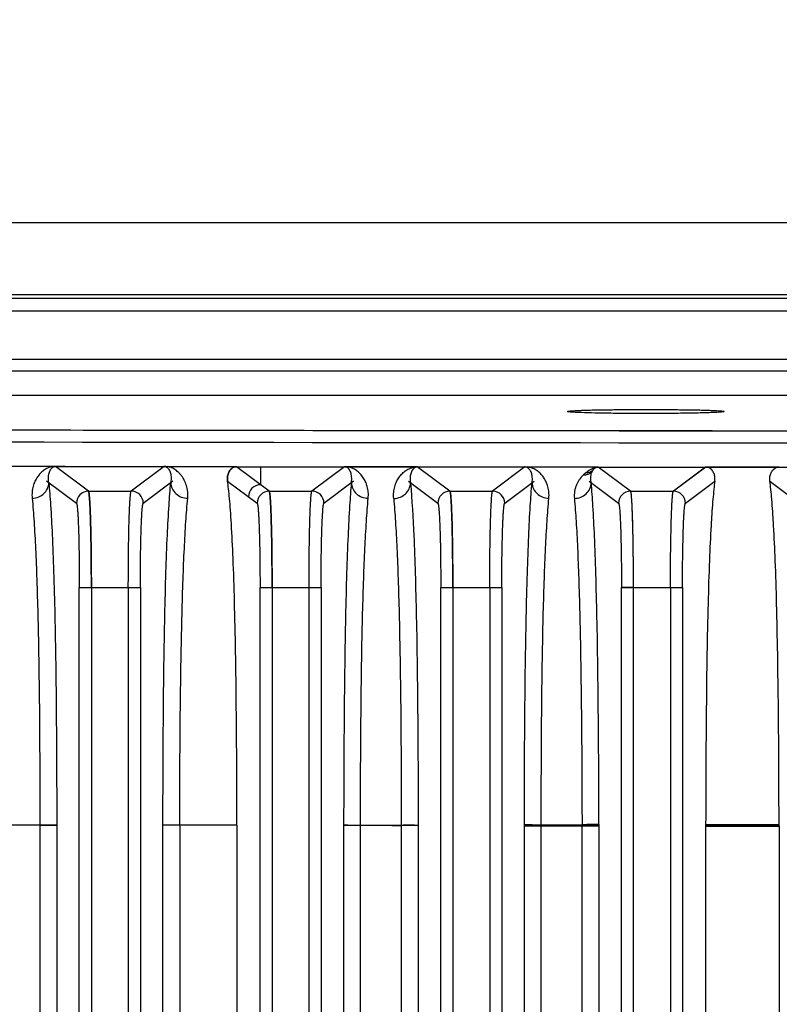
# Model space of a CAD drawing. Header units: inches. Extents: x 0 to 34, y 0 to 22.
# Tile 34 of 108: x 6.8 to 8, y 18 to 19.6. Entities that reach past the tile are written whole.
import ezdxf

# ---------------------------------------------------------------- set-up
doc = ezdxf.new("R2010")
doc.units = ezdxf.units.IN
doc.header["$LTSCALE"] = 1.87
doc.header["$MEASUREMENT"] = 0
doc.layers.get('0').update_dxf_attribs({"linetype": 'CONTINUOUS'})
doc.layers.add('DIMENSIONS', color=7, linetype='CONTINUOUS')
doc.styles.get("Standard").update_dxf_attribs({"font": 'txt', "width": 0.8})
doc.dimstyles.new('DIMSTYLE_1', dxfattribs={"dimtxt": 0.125, "dimasz": 0.18, "dimexe": 0.18, "dimexo": 0.0625, "dimgap": 0.09, "dimtad": 0, "dimtih": 1, "dimtoh": 1, "dimdec": 3, "dimzin": 4, "dimdsep": 46, "dimtxsty": 'STANDARD', "dimblk": '_FILLED', "dimblk1": '_FILLED', "dimblk2": '_FILLED', "dimcen": 0.09, "dimadec": 0, "dimazin": 0, "dimtp": 0.01, "dimtm": 0.01, "dimtfac": 1, "dimtdec": 3, "dimtofl": 0, "dimtmove": 0, "dimatfit": 3, "dimldrblk": '_FILLED', "dimfxl": 1, "dimtolj": 1, "dimtzin": 4, "dimarcsym": 0})

# ---------------------------------------------------------------- blocks, each defined once
blk = doc.blocks.new('_FILLED')
at = {"color": 0, "linetype": 'BYBLOCK'}
blk.add_solid([(0, 0), (-1, 0.1736), (-1, -0.1736)], dxfattribs=at)
blk = doc.blocks.new('*D2')
at = {"layer": 'DIMENSIONS', "color": 2, "linetype": 'CONTINUOUS'}
for p, q in [((4.4641, 19.3916), (4.4641, 20.4206)), ((11.905, 19.3916), (11.905, 20.4206)), ((4.4641, 20.2956), (7.5596, 20.2956)), ((11.905, 20.2956), (8.8096, 20.2956))]:
    blk.add_line(p, q, dxfattribs=at)
at = {"layer": 'DIMENSIONS', "color": 2, "linetype": 'CONTINUOUS', "xscale": 0.18, "yscale": 0.18, "zscale": 0.18, "rotation": 180}
blk.add_blockref('_FILLED', (4.4641, 20.2956), dxfattribs=at)
at = {"layer": 'DIMENSIONS', "color": 2, "linetype": 'CONTINUOUS', "xscale": 0.18, "yscale": 0.18, "zscale": 0.18}
blk.add_blockref('_FILLED', (11.905, 20.2956), dxfattribs=at)
at = {"layer": 'DIMENSIONS', "color": 2, "linetype": 'CONTINUOUS', "insert": (8.1846, 20.3581), "char_height": 0.125, "width": 1.125, "attachment_point": 2, "line_spacing_factor": 0.9}
blk.add_mtext('7.441{\\Ftxt.shx;\\W1.000000;\\H0.125000; }[189]', dxfattribs=at)

msp = doc.modelspace()

# ---------------------------------------------------------------- linework, layer by layer
at = {"color": 6, "linetype": 'CONTINUOUS'}
for p, q in [((11.057, 19.27), (5.3121, 19.27)), ((10.532, 19.1519), (4.1294, 19.1519)), ((10.513, 19.146), (5.8562, 19.146)), ((5.9072, 19.126), (10.4619, 19.126)), ((5.9699, 19.0468), (10.3992, 19.0468)), ((5.9741, 19.0276), (10.3951, 19.0276)), ((10.3915, 18.9878), (5.9776, 18.9878)), ((6.842, 18.8717), (6.7123, 18.8719)), ((6.7127, 18.8719), (6.842, 18.8717)), ((6.7128, 18.8719), (6.826, 18.8717)), ((6.88, 18.8312), (6.8259, 18.8716)), ((6.8259, 18.8716), (6.842, 18.8716)), ((6.88, 18.8312), (6.8259, 18.8716)), ((6.826, 18.8716), (6.841, 18.8716)), ((6.88, 18.8312), (6.826, 18.8716)), ((6.841, 18.8716), (6.8921, 18.8716)), ((6.842, 18.8717), (6.8658, 18.8716)), ((6.842, 18.8716), (6.8658, 18.8716)), ((6.8658, 18.8716), (7.0034, 18.8716)), ((6.8658, 18.8716), (7.0034, 18.8716)), ((6.8921, 18.8716), (7.0039, 18.8716)), ((7.0034, 18.8716), (6.9497, 18.8313)), ((7.0039, 18.8716), (6.9497, 18.8313)), ((7.0039, 18.8716), (7.0088, 18.8713)), ((7.1219, 18.8712), (7.0065, 18.8714)), ((7.0068, 18.8714), (7.1218, 18.8712)), ((7.0088, 18.8714), (7.1218, 18.8712)), ((7.1218, 18.8711), (7.1611, 18.8712)), ((7.1218, 18.8711), (7.1611, 18.8712)), ((7.1218, 18.8711), (7.1611, 18.8712)), ((7.1752, 18.8311), (7.1218, 18.8711)), ((7.1611, 18.8712), (7.1611, 18.8417)), ((7.1611, 18.8711), (7.2981, 18.8712)), ((7.1611, 18.8711), (7.2985, 18.8712)), ((7.1611, 18.8711), (7.2981, 18.8712)), ((7.2981, 18.8712), (7.245, 18.8312)), ((7.2985, 18.8711), (7.3032, 18.8709)), ((7.4173, 18.8708), (7.3009, 18.8709)), ((7.3015, 18.871), (7.4174, 18.8708)), ((7.3032, 18.8709), (7.4168, 18.8708)), ((7.4705, 18.8311), (7.4168, 18.8708)), ((7.4168, 18.8708), (7.5933, 18.8708)), ((7.4705, 18.8311), (7.4173, 18.8708)), ((7.4173, 18.8708), (7.593, 18.8708)), ((7.4174, 18.8708), (7.593, 18.8708)), ((7.593, 18.8708), (7.5403, 18.8312)), ((7.5953, 18.8706), (7.593, 18.8708)), ((7.5933, 18.8708), (7.5976, 18.8706)), ((7.5958, 18.8706), (7.5933, 18.8708)), ((7.7129, 18.8705), (7.5953, 18.8706)), ((7.5958, 18.8707), (7.7036, 18.8706)), ((7.7027, 18.8627), (7.7036, 18.8646)), ((7.7036, 18.8706), (7.71, 18.8706)), ((7.7085, 18.8699), (7.7097, 18.8701)), ((7.7097, 18.8701), (7.7109, 18.8704)), ((7.713, 18.8705), (7.7099, 18.8701)), ((7.71, 18.8706), (7.713, 18.8706)), ((7.71, 18.8701), (7.7105, 18.8703)), ((7.7105, 18.8703), (7.7118, 18.8705)), ((7.7105, 18.8703), (7.711, 18.8704)), ((7.7109, 18.8704), (7.7134, 18.8705)), ((7.7118, 18.8705), (7.7125, 18.8705)), ((7.7124, 18.8705), (7.7129, 18.8705)), ((7.7125, 18.8705), (7.7129, 18.8705)), ((7.7129, 18.8706), (7.8881, 18.8705)), ((7.7658, 18.8311), (7.7129, 18.8705)), ((7.7129, 18.8705), (7.888, 18.8705)), ((7.713, 18.8705), (7.8887, 18.8705)), ((7.888, 18.8705), (7.8356, 18.8312)), ((7.8887, 18.8705), (7.8356, 18.8312)), ((7.8889, 18.8705), (8.0087, 18.8704)), ((8.0087, 18.8704), (7.8897, 18.8705)), ((7.89, 18.8705), (8.0087, 18.8704)), ((8.0087, 18.8704), (8.1835, 18.8704)), ((8.0087, 18.8704), (8.1835, 18.8704)), ((6.8116, 18.8479), (6.8603, 18.8115)), ((6.9694, 18.8116), (7.018, 18.8481)), ((7.1072, 18.8477), (7.1556, 18.8115)), ((7.2647, 18.8116), (7.313, 18.8478)), ((7.4027, 18.8476), (7.4509, 18.8115)), ((7.56, 18.8115), (7.6081, 18.8477)), ((7.698, 18.8475), (7.7462, 18.8115)), ((7.8553, 18.8115), (7.9034, 18.8476)), ((7.9933, 18.8475), (8.0414, 18.8115)), ((6.88, 18.8312), (6.9497, 18.8313)), ((7.1752, 18.8311), (7.245, 18.8312)), ((7.4705, 18.8311), (7.5403, 18.8312)), ((7.7658, 18.8311), (7.8356, 18.8312)), ((7.4752, 18.6935), (7.4752, 12.5434)), ((7.7705, 12.5435), (7.7705, 18.6926)), ((6.865, 12.5434), (6.865, 18.6738)), ((6.865, 18.6737), (6.9648, 18.6738)), ((6.865, 18.6737), (6.8847, 18.6737)), ((6.8847, 18.6738), (6.8847, 12.5434)), ((6.9451, 18.6738), (6.9648, 18.6739)), ((6.9451, 18.6738), (6.9451, 12.5433)), ((6.9648, 18.6738), (6.9648, 12.5433)), ((7.1603, 12.5434), (7.1603, 18.6738)), ((7.1603, 18.6737), (7.26, 18.6738)), ((7.1603, 18.6737), (7.18, 18.6737)), ((7.18, 18.6781), (7.18, 12.5435)), ((7.2404, 12.5434), (7.2404, 18.6738)), ((7.2404, 18.6738), (7.26, 18.6738)), ((7.26, 18.6738), (7.26, 12.5434)), ((7.4556, 12.5435), (7.4556, 18.6737)), ((7.4556, 18.6737), (7.5553, 18.6738)), ((7.4556, 18.6737), (7.4752, 18.6737)), ((7.5356, 18.6738), (7.5356, 12.5434)), ((7.5356, 18.6738), (7.5553, 18.6738)), ((7.5553, 18.6738), (7.5553, 12.5434)), ((7.7508, 12.5435), (7.7508, 18.6737)), ((7.7508, 18.6737), (7.8506, 18.6737)), ((7.7705, 18.6737), (7.7508, 18.6737)), ((7.8309, 18.6737), (7.8506, 18.6738)), ((7.8309, 18.6737), (7.8309, 12.5434)), ((7.8506, 18.6737), (7.8506, 12.5434)), ((6.8272, 18.2851), (6.7073, 18.2851)), ((6.8006, 18.2851), (6.8281, 18.2853)), ((6.8006, 18.2851), (6.8006, 12.9322)), ((6.8281, 18.2853), (6.8281, 12.9319)), ((7.0017, 12.9319), (7.0017, 18.2853)), ((7.0292, 18.2851), (7.0017, 18.2853)), ((7.1225, 18.2851), (7.0026, 18.2851)), ((7.0292, 18.2851), (7.0292, 12.9321)), ((7.1225, 18.2851), (7.1225, 12.9321)), ((7.2969, 18.2852), (7.2969, 12.9326)), ((7.3757, 18.2848), (7.2979, 18.2849)), ((7.3757, 18.2848), (7.2979, 18.2848)), ((7.3245, 12.9321), (7.3245, 18.2848)), ((7.3911, 18.2851), (7.3911, 12.9318)), ((7.4187, 18.2856), (7.4187, 12.9311)), ((7.5922, 18.2847), (7.5922, 18.2861)), ((7.5922, 12.9325), (7.5922, 18.2847)), ((7.5931, 18.286), (7.713, 18.286)), ((7.713, 18.2843), (7.5931, 18.2843)), ((7.6198, 12.9321), (7.6198, 18.286)), ((7.6198, 18.286), (7.6864, 18.2851)), ((7.6864, 12.9321), (7.6864, 18.2851)), ((7.7139, 18.2842), (7.6864, 18.2842)), ((7.7139, 18.2862), (7.7139, 18.2847)), ((7.7139, 18.2847), (7.7139, 12.9325)), ((7.8884, 18.2865), (8.0083, 18.2865)), ((7.8884, 18.2864), (7.8884, 18.2839)), ((7.8884, 18.2864), (7.8884, 18.2839)), ((7.8884, 18.2839), (7.8884, 12.9333)), ((8.0083, 18.2838), (7.8884, 18.2839)), ((7.8884, 18.2838), (8.0083, 18.2838)), ((8.0083, 18.2837), (8.0083, 18.2866)), ((8.0083, 18.2837), (8.0083, 18.2866)), ((8.0083, 18.2838), (8.0083, 12.9335))]:
    msp.add_line(p, q, dxfattribs=at)
for centre, radius, start, end in [((8.1846, 722.7896), 703.8597, 269.6742191, 270.325781), ((8.1846, 726.3077), 707.3777, 269.7531502, 270.2468506), ((8.1846, 724.3401), 705.4298, 269.6746011, 270.3253989), ((8.1846, 724.2569), 705.3466, 269.6745627, 270.3254373), ((8.1846, 724.0787), 705.1684, 269.6744801, 270.3255193), ((6.8271, 22.1564), 3.2848, 269.9793, 270.2607), ((7.0034, 18.852), 0.0197, 80.9067, 89.9946), ((7.2981, 18.8515), 0.0197, 82.0894, 89.9973), ((7.7152, 18.8585), 0.0132, 149.6186, 152.3384), ((7.7139, 18.8481), 0.0225, 93.9451, 95.5425), ((7.8881, 18.8509), 0.0197, 85.1552, 90.0011), ((7.7287, 18.8173), 0.0571, 130.0963, 135.4609), ((6.88, 18.8115), 0.0197, 90.1728, 179.9485), ((6.9498, 18.8116), 0.0197, 0.0477, 90.0286), ((7.1611, 18.822), 0.0197, 90.1473, 179.9482), ((7.1753, 18.8115), 0.0197, 90.1473, 179.9481), ((7.245, 18.8116), 0.0197, 0.0512, 90.0077), ((7.4706, 18.8115), 0.0197, 90.1251, 179.9483), ((7.5403, 18.8115), 0.0197, 0.0481, 89.981), ((7.7658, 18.8114), 0.0197, 90.1769, 179.9489), ((7.8356, 18.8115), 0.0197, 0.0481, 89.9594), ((7.6718, 52.5716), 34.2874, 269.8685, 270.0688), ((7.9671, 52.4269), 34.1431, 269.86795, 270.06909)]:
    msp.add_arc(centre, radius, start, end, dxfattribs=at)
msp.add_ellipse((7.7909, 18.9614), major_axis=(0.128, 0), ratio=0.026186, dxfattribs=at)
for points, knots in [([(7.6629, 18.9614), (7.6629, 18.9615), (7.6632, 18.9616), (7.6636, 18.9617), (7.6644, 18.9619), (7.6655, 18.962), (7.6669, 18.9622), (7.6685, 18.9624), (7.6705, 18.9625), (7.6737, 18.9627), (7.6784, 18.963), (7.6848, 18.9633), (7.6923, 18.9635), (7.7007, 18.9638), (7.7099, 18.964), (7.72, 18.9642), (7.7307, 18.9643), (7.7461, 18.9645), (7.7662, 18.9647), (7.7909, 18.9648), (7.8155, 18.9647), (7.8356, 18.9645), (7.851, 18.9643), (7.8617, 18.9642), (7.8718, 18.964), (7.8811, 18.9638), (7.8895, 18.9635), (7.8969, 18.9633), (7.9034, 18.963), (7.908, 18.9627), (7.9112, 18.9625), (7.9132, 18.9624), (7.9149, 18.9622), (7.9163, 18.962), (7.9173, 18.9619), (7.9181, 18.9617), (7.9186, 18.9616), (7.9188, 18.9615), (7.9188, 18.9614)], [0, 0, 0, 0, 0.000879, 0.002794, 0.005859, 0.010088, 0.015482, 0.022036, 0.029743, 0.038585, 0.059567, 0.084769, 0.113971, 0.14689, 0.183195, 0.222552, 0.264589, 0.308886, 0.402562, 0.499984, 0.597406, 0.691082, 0.735383, 0.777422, 0.816782, 0.853092, 0.886016, 0.915221, 0.940427, 0.961412, 0.970254, 0.977962, 0.984517, 0.989911, 0.994141, 0.997206, 0.999121, 1, 1, 1, 1]), ([(7.6692, 18.9603), (7.6683, 18.9604), (7.6667, 18.9606), (7.6649, 18.9608), (7.6639, 18.961), (7.6634, 18.9611), (7.6631, 18.9612), (7.6629, 18.9613), (7.6629, 18.9614)], [0, 0, 0, 0, 0.426946, 0.734978, 0.844242, 0.923802, 0.97438, 1, 1, 1, 1]), ([(7.8944, 18.9594), (7.8863, 18.9591), (7.8682, 18.9587), (7.827, 18.9581), (7.7827, 18.9579), (7.7387, 18.9583), (7.7099, 18.9587), (7.6894, 18.9593), (7.6765, 18.9599), (7.6714, 18.9602), (7.6692, 18.9603)], [0, 0, 0, 0, 0.107827, 0.242067, 0.548279, 0.697257, 0.828406, 0.9319, 0.970749, 1, 1, 1, 1]), ([(7.9188, 18.9614), (7.9188, 18.9613), (7.9187, 18.9612), (7.9184, 18.9611), (7.9179, 18.961), (7.9168, 18.9608), (7.915, 18.9606), (7.9123, 18.9603), (7.9089, 18.9601), (7.9047, 18.9598), (7.8998, 18.9596), (7.8963, 18.9595), (7.8944, 18.9594)], [0, 0, 0, 0, 0.006682, 0.019855, 0.040571, 0.069019, 0.149214, 0.260368, 0.402072, 0.573338, 0.773029, 1, 1, 1, 1]), ([(6.826, 18.8717), (6.8248, 18.8717), (6.823, 18.8716), (6.8201, 18.8712), (6.817, 18.8704), (6.8122, 18.8686), (6.8076, 18.8659), (6.8038, 18.8627), (6.8012, 18.8602), (6.7987, 18.8574), (6.7956, 18.8533), (6.793, 18.8486), (6.7909, 18.8435), (6.7895, 18.8393), (6.7885, 18.8348), (6.7878, 18.83), (6.7876, 18.8248), (6.7878, 18.8212), (6.7879, 18.8194)], [0, 0, 0, 0, 0.046911, 0.076727, 0.119064, 0.182579, 0.287901, 0.338141, 0.388461, 0.439676, 0.492197, 0.602045, 0.660361, 0.721285, 0.785226, 0.852635, 0.923985, 1, 1, 1, 1]), ([(6.8152, 18.8452), (6.8148, 18.8469), (6.8144, 18.8501), (6.8145, 18.8546), (6.8151, 18.8586), (6.816, 18.8621), (6.8173, 18.8651), (6.8187, 18.8673), (6.8199, 18.8689), (6.8211, 18.8699), (6.8223, 18.8708), (6.8235, 18.8712), (6.8246, 18.8715), (6.8254, 18.8716), (6.826, 18.8716)], [0, 0, 0, 0, 0.161635, 0.302996, 0.428533, 0.54124, 0.643443, 0.738342, 0.784672, 0.832409, 0.886866, 0.923535, 0.951231, 1, 1, 1, 1]), ([(7.0039, 18.8716), (7.0043, 18.8716), (7.0049, 18.8716), (7.0057, 18.8714), (7.0062, 18.8713), (7.0065, 18.8711), (7.0069, 18.871), (7.0075, 18.8707), (7.008, 18.8703), (7.0088, 18.8697), (7.0097, 18.8688), (7.0109, 18.8673), (7.0123, 18.8651), (7.0135, 18.8621), (7.0145, 18.8586), (7.0151, 18.8547), (7.0151, 18.8502), (7.0147, 18.847), (7.0144, 18.8454)], [0, 0, 0, 0, 0.036609, 0.062451, 0.075591, 0.082582, 0.099444, 0.114663, 0.141659, 0.166229, 0.213123, 0.259274, 0.354212, 0.45671, 0.569706, 0.695665, 0.837604, 1, 1, 1, 1]), ([(7.0421, 18.8196), (7.0427, 18.8257), (7.042, 18.8353), (7.0379, 18.8468), (7.034, 18.8538), (7.0301, 18.8588), (7.0268, 18.8622), (7.0239, 18.8646), (7.0198, 18.8675), (7.0149, 18.87), (7.0105, 18.8711), (7.0088, 18.8714)], [0, 0, 0, 0, 0.273612, 0.421095, 0.54256, 0.630972, 0.699757, 0.754681, 0.799812, 0.923594, 1, 1, 1, 1]), ([(7.1072, 18.8477), (7.1068, 18.8503), (7.1068, 18.8542), (7.1079, 18.859), (7.1091, 18.8621), (7.1107, 18.8649), (7.1128, 18.8675), (7.1151, 18.8693), (7.1182, 18.8708), (7.1204, 18.8711), (7.1218, 18.8711)], [0, 0, 0, 0, 0.254863, 0.367707, 0.473689, 0.575542, 0.677196, 0.788642, 0.859907, 1, 1, 1, 1]), ([(7.1218, 18.8711), (7.1209, 18.8711), (7.1194, 18.871), (7.1173, 18.8704), (7.1151, 18.8693), (7.1128, 18.8675), (7.1107, 18.8649), (7.1091, 18.8621), (7.1079, 18.859), (7.1068, 18.8542), (7.1068, 18.8503), (7.1072, 18.8477)], [0, 0, 0, 0, 0.091013, 0.140683, 0.211851, 0.323247, 0.424864, 0.52668, 0.632688, 0.745429, 1, 1, 1, 1]), ([(7.3095, 18.8452), (7.3098, 18.8468), (7.3102, 18.8499), (7.3101, 18.8543), (7.3095, 18.8582), (7.3086, 18.8616), (7.3073, 18.8646), (7.306, 18.8668), (7.3047, 18.8683), (7.3037, 18.8692), (7.3029, 18.8698), (7.3022, 18.8702), (7.3016, 18.8705), (7.301, 18.8708), (7.3, 18.871), (7.2991, 18.8711), (7.2985, 18.8711)], [0, 0, 0, 0, 0.15781, 0.296436, 0.420221, 0.531911, 0.634042, 0.729671, 0.776894, 0.825677, 0.851727, 0.879942, 0.896987, 0.914343, 0.942782, 1, 1, 1, 1]), ([(7.3371, 18.8195), (7.3373, 18.8229), (7.3375, 18.8293), (7.3358, 18.8384), (7.333, 18.8464), (7.3292, 18.8532), (7.3246, 18.8591), (7.3202, 18.8632), (7.3162, 18.8661), (7.3128, 18.868), (7.3095, 18.8694), (7.3062, 18.8704), (7.3042, 18.8708), (7.3031, 18.871)], [0, 0, 0, 0, 0.150539, 0.285487, 0.408701, 0.523126, 0.631514, 0.737286, 0.791187, 0.847847, 0.911483, 0.949632, 1, 1, 1, 1]), ([(7.3787, 18.8193), (7.3784, 18.8227), (7.3784, 18.8291), (7.3798, 18.8369), (7.3816, 18.8425), (7.3832, 18.8463), (7.3849, 18.8498), (7.3876, 18.8542), (7.3907, 18.8581), (7.3942, 18.8615), (7.3971, 18.8639), (7.4003, 18.8661), (7.404, 18.8681), (7.4079, 18.8695), (7.4108, 18.8702), (7.4126, 18.8705), (7.4138, 18.8706), (7.4152, 18.8708), (7.4162, 18.8708), (7.4168, 18.8708)], [0, 0, 0, 0, 0.142108, 0.269796, 0.329492, 0.386825, 0.442305, 0.49614, 0.599987, 0.651185, 0.702746, 0.755913, 0.81312, 0.881041, 0.926212, 0.940351, 0.95747, 0.976053, 1, 1, 1, 1]), ([(7.4168, 18.8707), (7.4168, 18.8707), (7.4168, 18.8707), (7.4169, 18.8707), (7.4167, 18.8707), (7.4166, 18.8707), (7.4163, 18.8707), (7.4161, 18.8706), (7.4157, 18.8706), (7.4153, 18.8705), (7.4149, 18.8703), (7.4143, 18.8702), (7.4138, 18.8699), (7.4134, 18.8697), (7.4128, 18.8694), (7.4122, 18.869), (7.4116, 18.8684), (7.4109, 18.8677), (7.41, 18.8668), (7.4092, 18.8655), (7.4081, 18.8637), (7.407, 18.8612), (7.4061, 18.8578), (7.4055, 18.854), (7.4054, 18.8496), (7.4058, 18.8466), (7.4061, 18.845)], [0, 0, 0, 0, 0.000532, 0.001398, 0.003787, 0.010073, 0.017212, 0.024408, 0.035884, 0.049903, 0.063458, 0.085104, 0.103466, 0.119924, 0.135138, 0.163151, 0.189278, 0.214404, 0.263373, 0.312083, 0.361674, 0.465614, 0.578522, 0.70321, 0.842305, 1, 1, 1, 1]), ([(7.6047, 18.8451), (7.605, 18.8467), (7.6054, 18.8497), (7.6053, 18.854), (7.6047, 18.8579), (7.6038, 18.8612), (7.6025, 18.8642), (7.6011, 18.8664), (7.5997, 18.8679), (7.5985, 18.8691), (7.5965, 18.8703), (7.5946, 18.8708), (7.5933, 18.8708)], [0, 0, 0, 0, 0.154153, 0.290365, 0.412557, 0.523576, 0.625827, 0.722696, 0.77111, 0.82154, 0.880543, 1, 1, 1, 1]), ([(7.6323, 18.8194), (7.6324, 18.8212), (7.6325, 18.8245), (7.6323, 18.8308), (7.631, 18.838), (7.6282, 18.8459), (7.6245, 18.8527), (7.6199, 18.8586), (7.6145, 18.8637), (7.609, 18.8672), (7.6033, 18.8695), (7.5997, 18.8704), (7.5976, 18.8707)], [0, 0, 0, 0, 0.075304, 0.146416, 0.278268, 0.399267, 0.512282, 0.620061, 0.726302, 0.838894, 0.905288, 1, 1, 1, 1]), ([(7.692, 18.8609), (7.6931, 18.8618), (7.6948, 18.8631), (7.6972, 18.8648), (7.6991, 18.8659), (7.7011, 18.867), (7.7033, 18.8681), (7.7053, 18.8689), (7.7071, 18.8695), (7.708, 18.8698), (7.7085, 18.8699)], [0, 0, 0, 0, 0.226946, 0.340432, 0.45572, 0.576344, 0.704344, 0.8413, 0.916656, 1, 1, 1, 1]), ([(7.7036, 18.8646), (7.7019, 18.8634), (7.6982, 18.8615), (7.6941, 18.8609), (7.692, 18.8609)], [0, 0, 0, 0, 0.498062, 1, 1, 1, 1]), ([(7.7027, 18.8627), (7.7014, 18.8615), (7.6985, 18.8595), (7.6952, 18.8582), (7.6934, 18.8578)], [0, 0, 0, 0, 0.494516, 1, 1, 1, 1]), ([(7.7014, 18.845), (7.7011, 18.8468), (7.7007, 18.8502), (7.7008, 18.855), (7.7015, 18.8591), (7.7022, 18.8616), (7.7027, 18.8627)], [0, 0, 0, 0, 0.307533, 0.564183, 0.790903, 1, 1, 1, 1]), ([(7.7099, 18.8701), (7.7099, 18.8701), (7.71, 18.8701), (7.71, 18.8701), (7.71, 18.8701), (7.71, 18.8701), (7.71, 18.8701), (7.7099, 18.8701), (7.7098, 18.8701), (7.7097, 18.87), (7.7094, 18.8699), (7.7091, 18.8698), (7.7088, 18.8697), (7.7084, 18.8695), (7.708, 18.8693), (7.7076, 18.8691), (7.7071, 18.8687), (7.7066, 18.8683), (7.706, 18.8678), (7.7053, 18.8672), (7.7046, 18.8663), (7.7041, 18.8656), (7.7039, 18.8652)], [0, 0, 0, 0, 0.010263, 0.016369, 0.017478, 0.01901, 0.022503, 0.028017, 0.043148, 0.060218, 0.088397, 0.13734, 0.185111, 0.22849, 0.268439, 0.343363, 0.411904, 0.47623, 0.594783, 0.704137, 0.807229, 1, 1, 1, 1]), ([(7.9034, 18.8476), (7.9037, 18.8501), (7.9037, 18.8548), (7.9021, 18.8604), (7.8999, 18.8642), (7.8978, 18.8667), (7.8954, 18.8686), (7.8923, 18.8701), (7.8901, 18.8705), (7.8887, 18.8705)], [0, 0, 0, 0, 0.244348, 0.459504, 0.562431, 0.667281, 0.784761, 0.860073, 1, 1, 1, 1]), ([(7.9933, 18.8475), (7.993, 18.85), (7.993, 18.8537), (7.994, 18.8582), (7.9952, 18.8613), (7.9968, 18.8641), (7.999, 18.8667), (8.0015, 18.8686), (8.0048, 18.8701), (8.0072, 18.8704), (8.0087, 18.8704)], [0, 0, 0, 0, 0.238244, 0.346138, 0.449364, 0.550626, 0.654445, 0.772362, 0.850057, 1, 1, 1, 1]), ([(6.7879, 18.8194), (6.7916, 18.8195), (6.7987, 18.821), (6.8074, 18.8267), (6.8135, 18.835), (6.8151, 18.8418), (6.8152, 18.8453)], [0, 0, 0, 0, 0.268063, 0.510303, 0.747059, 1, 1, 1, 1]), ([(6.8152, 18.8452), (6.8163, 18.833), (6.8185, 18.8047), (6.821, 18.7563), (6.8233, 18.6963), (6.8251, 18.6259), (6.8265, 18.5471), (6.8274, 18.4625), (6.828, 18.3746), (6.8281, 18.3152), (6.8281, 18.2853)], [0, 0, 0, 0, 0.065713, 0.152032, 0.259693, 0.386867, 0.529278, 0.681797, 0.839786, 1, 1, 1, 1]), ([(7.0017, 18.2853), (7.0017, 18.3444), (7.002, 18.4319), (7.0032, 18.546), (7.0046, 18.6248), (7.0064, 18.6954), (7.0086, 18.7556), (7.0112, 18.8044), (7.0133, 18.833), (7.0144, 18.8454)], [0, 0, 0, 0, 0.316484, 0.468464, 0.610797, 0.738262, 0.846635, 0.933486, 1, 1, 1, 1]), ([(7.0144, 18.8454), (7.0144, 18.842), (7.016, 18.8352), (7.0223, 18.8266), (7.0314, 18.821), (7.0386, 18.8196), (7.0421, 18.8196)], [0, 0, 0, 0, 0.241966, 0.489317, 0.742901, 1, 1, 1, 1]), ([(7.1225, 18.2851), (7.1224, 18.3492), (7.1221, 18.4436), (7.1205, 18.5656), (7.1188, 18.6471), (7.1166, 18.7169), (7.1143, 18.7666), (7.1121, 18.7991), (7.1106, 18.8181), (7.109, 18.834), (7.1078, 18.8435), (7.1072, 18.8477)], [0, 0, 0, 0, 0.341522, 0.503053, 0.650103, 0.775602, 0.875212, 0.915183, 0.948998, 0.977107, 1, 1, 1, 1]), ([(7.3095, 18.8452), (7.3084, 18.8327), (7.3063, 18.8038), (7.3038, 18.7546), (7.3016, 18.6941), (7.2998, 18.6234), (7.2985, 18.5448), (7.2976, 18.4608), (7.2971, 18.3737), (7.2969, 18.3148), (7.2969, 18.2852)], [0, 0, 0, 0, 0.067138, 0.155003, 0.263896, 0.391569, 0.533594, 0.684996, 0.84146, 1, 1, 1, 1]), ([(7.3095, 18.8452), (7.3096, 18.8419), (7.3111, 18.835), (7.3173, 18.8265), (7.3265, 18.8209), (7.3336, 18.8195), (7.3371, 18.8195)], [0, 0, 0, 0, 0.241688, 0.48892, 0.742613, 1, 1, 1, 1]), ([(7.3787, 18.8193), (7.3824, 18.8193), (7.3895, 18.8208), (7.3983, 18.8264), (7.4045, 18.8347), (7.4061, 18.8415), (7.4061, 18.845)], [0, 0, 0, 0, 0.268697, 0.511165, 0.747685, 1, 1, 1, 1]), ([(7.5922, 18.2861), (7.5922, 18.3156), (7.5924, 18.3741), (7.5929, 18.4607), (7.5938, 18.5443), (7.5951, 18.6227), (7.5969, 18.6933), (7.5991, 18.754), (7.6015, 18.8034), (7.6036, 18.8325), (7.6047, 18.8451)], [0, 0, 0, 0, 0.157948, 0.313846, 0.464744, 0.606558, 0.734327, 0.843704, 0.932116, 1, 1, 1, 1]), ([(7.6047, 18.8451), (7.6048, 18.8416), (7.6064, 18.8348), (7.6126, 18.8266), (7.6214, 18.8209), (7.6286, 18.8195), (7.6323, 18.8194)], [0, 0, 0, 0, 0.252131, 0.488576, 0.731109, 1, 1, 1, 1]), ([(7.6881, 18.8573), (7.6858, 18.8551), (7.6828, 18.8513), (7.6794, 18.8458), (7.6772, 18.8413), (7.6754, 18.8364), (7.6738, 18.8291), (7.6736, 18.8232), (7.6739, 18.8193)], [0, 0, 0, 0, 0.226675, 0.343367, 0.463588, 0.587968, 0.717691, 1, 1, 1, 1]), ([(7.6934, 18.8578), (7.693, 18.8577), (7.6912, 18.8574), (7.6894, 18.8572), (7.6881, 18.8573)], [0, 0, 0, 0, 0.252435, 1, 1, 1, 1]), ([(7.9034, 18.8476), (7.9028, 18.8432), (7.9016, 18.8333), (7.9001, 18.8168), (7.8986, 18.7971), (7.8965, 18.7639), (7.8942, 18.7136), (7.8921, 18.6436), (7.8904, 18.5627), (7.8889, 18.4424), (7.8885, 18.3494), (7.8884, 18.2864)], [0, 0, 0, 0, 0.023979, 0.053265, 0.088307, 0.129488, 0.231056, 0.357254, 0.503467, 0.663056, 1, 1, 1, 1]), ([(8.0083, 18.2866), (8.0082, 18.3495), (8.0078, 18.4423), (8.0062, 18.5624), (8.0046, 18.6431), (8.0025, 18.7131), (8.0002, 18.7635), (7.9981, 18.7968), (7.9966, 18.8166), (7.9951, 18.8331), (7.9939, 18.8431), (7.9933, 18.8475)], [0, 0, 0, 0, 0.336458, 0.495761, 0.641802, 0.768036, 0.869845, 0.91119, 0.946405, 0.975862, 1, 1, 1, 1]), ([(6.88, 18.8312), (6.8801, 18.8311), (6.8803, 18.8307), (6.8805, 18.8299), (6.8807, 18.8288), (6.8809, 18.8273), (6.8811, 18.8255), (6.8814, 18.8224), (6.8818, 18.8176), (6.8822, 18.8108), (6.8826, 18.8028), (6.883, 18.7936), (6.8833, 18.7833), (6.8836, 18.7719), (6.884, 18.7551), (6.8843, 18.7323), (6.8846, 18.7036), (6.8847, 18.6838), (6.8847, 18.6737)], [0, 0, 0, 0, 0.002855, 0.007833, 0.01504, 0.024493, 0.036184, 0.050102, 0.084529, 0.127449, 0.178451, 0.237111, 0.302881, 0.375103, 0.453119, 0.623672, 0.808445, 1, 1, 1, 1]), ([(6.8847, 18.6737), (6.8847, 18.6838), (6.8846, 18.7036), (6.8844, 18.7323), (6.884, 18.7551), (6.8836, 18.7719), (6.8833, 18.7833), (6.883, 18.7936), (6.8826, 18.8028), (6.8822, 18.8108), (6.8818, 18.8176), (6.8814, 18.8224), (6.8811, 18.8255), (6.8809, 18.8273), (6.8807, 18.8288), (6.8805, 18.8299), (6.8803, 18.8307), (6.8801, 18.8311), (6.88, 18.8312)], [0, 0, 0, 0, 0.191557, 0.376342, 0.546909, 0.624926, 0.697146, 0.762911, 0.821569, 0.872569, 0.915486, 0.949912, 0.963829, 0.975519, 0.98497, 0.992174, 0.99715, 1, 1, 1, 1]), ([(6.9451, 18.6738), (6.9451, 18.6839), (6.9451, 18.7037), (6.9454, 18.7324), (6.9457, 18.7552), (6.9461, 18.7721), (6.9464, 18.7834), (6.9467, 18.7937), (6.9471, 18.8029), (6.9475, 18.811), (6.9479, 18.8177), (6.9483, 18.8225), (6.9486, 18.8256), (6.9488, 18.8274), (6.949, 18.8289), (6.9492, 18.83), (6.9494, 18.8308), (6.9496, 18.8312), (6.9497, 18.8313)], [0, 0, 0, 0, 0.19154, 0.376311, 0.546871, 0.624887, 0.697106, 0.762872, 0.821532, 0.872535, 0.915457, 0.949889, 0.96381, 0.975503, 0.984957, 0.992166, 0.997145, 1, 1, 1, 1]), ([(7.1752, 18.8312), (7.1754, 18.8311), (7.1755, 18.8307), (7.1758, 18.8299), (7.176, 18.8288), (7.1762, 18.8273), (7.1764, 18.8255), (7.1767, 18.8224), (7.1771, 18.8176), (7.1775, 18.8108), (7.1779, 18.8028), (7.1783, 18.7936), (7.1786, 18.7833), (7.1789, 18.7719), (7.1793, 18.7551), (7.1796, 18.7323), (7.1799, 18.7036), (7.1799, 18.6838), (7.18, 18.6737)], [0, 0, 0, 0, 0.002855, 0.007834, 0.015042, 0.024495, 0.036187, 0.050105, 0.084533, 0.127453, 0.178455, 0.237116, 0.302885, 0.375107, 0.453122, 0.623674, 0.808446, 1, 1, 1, 1]), ([(7.18, 18.6737), (7.18, 18.6838), (7.1799, 18.7036), (7.1796, 18.7323), (7.1793, 18.7551), (7.1789, 18.7719), (7.1786, 18.7833), (7.1783, 18.7936), (7.1779, 18.8028), (7.1775, 18.8108), (7.1771, 18.8176), (7.1767, 18.8224), (7.1764, 18.8255), (7.1762, 18.8273), (7.176, 18.8288), (7.1758, 18.8299), (7.1755, 18.8307), (7.1754, 18.8311), (7.1752, 18.8312)], [0, 0, 0, 0, 0.191556, 0.376339, 0.546905, 0.624922, 0.697142, 0.762907, 0.821565, 0.872565, 0.915483, 0.94991, 0.963827, 0.975518, 0.984968, 0.992173, 0.997149, 1, 1, 1, 1]), ([(7.2404, 18.6738), (7.2404, 18.6839), (7.2404, 18.7037), (7.2407, 18.7324), (7.241, 18.7552), (7.2414, 18.772), (7.2417, 18.7834), (7.242, 18.7937), (7.2424, 18.8029), (7.2428, 18.8109), (7.2432, 18.8177), (7.2435, 18.8224), (7.2439, 18.8256), (7.2441, 18.8274), (7.2443, 18.8289), (7.2445, 18.83), (7.2447, 18.8308), (7.2449, 18.8312), (7.245, 18.8312)], [0, 0, 0, 0, 0.191542, 0.376314, 0.546874, 0.62489, 0.697109, 0.762875, 0.821535, 0.872537, 0.915459, 0.94989, 0.96381, 0.975503, 0.984957, 0.992165, 0.997145, 1, 1, 1, 1]), ([(7.4061, 18.845), (7.4086, 18.8161), (7.4114, 18.7668), (7.414, 18.6937), (7.4158, 18.623), (7.4171, 18.5445), (7.418, 18.4607), (7.4185, 18.3738), (7.4187, 18.3151), (7.4187, 18.2856)], [0, 0, 0, 0, 0.155323, 0.264489, 0.392254, 0.53427, 0.685529, 0.841766, 1, 1, 1, 1]), ([(7.4752, 18.6737), (7.4752, 18.6838), (7.4752, 18.7036), (7.4749, 18.7323), (7.4746, 18.7551), (7.4742, 18.7719), (7.4739, 18.7833), (7.4735, 18.7936), (7.4732, 18.8028), (7.4728, 18.8108), (7.4724, 18.8176), (7.472, 18.8223), (7.4717, 18.8255), (7.4715, 18.8273), (7.4713, 18.8288), (7.471, 18.8299), (7.4708, 18.8307), (7.4706, 18.8311), (7.4705, 18.8311)], [0, 0, 0, 0, 0.191554, 0.376337, 0.546901, 0.624918, 0.697138, 0.762903, 0.821561, 0.872561, 0.91548, 0.949907, 0.963825, 0.975516, 0.984967, 0.992172, 0.997149, 1, 1, 1, 1]), ([(7.4705, 18.8311), (7.4706, 18.8311), (7.4708, 18.8307), (7.471, 18.8301), (7.4712, 18.8291), (7.4714, 18.8279), (7.4716, 18.8263), (7.4719, 18.8236), (7.4722, 18.8195), (7.4726, 18.8138), (7.473, 18.807), (7.4733, 18.7991), (7.4737, 18.7902), (7.474, 18.7804), (7.4743, 18.7658), (7.4747, 18.7458), (7.475, 18.7203), (7.4751, 18.7026), (7.4752, 18.6935)], [0, 0, 0, 0, 0.002909, 0.00785, 0.014935, 0.024186, 0.035602, 0.049176, 0.082725, 0.12457, 0.174378, 0.231803, 0.296388, 0.367594, 0.444875, 0.615272, 0.802441, 1, 1, 1, 1]), ([(7.5356, 18.6738), (7.5356, 18.6838), (7.5357, 18.7036), (7.5359, 18.7324), (7.5363, 18.7551), (7.5367, 18.772), (7.537, 18.7833), (7.5373, 18.7937), (7.5377, 18.8029), (7.5381, 18.8109), (7.5385, 18.8176), (7.5388, 18.8224), (7.5391, 18.8255), (7.5394, 18.8274), (7.5396, 18.8289), (7.5398, 18.83), (7.54, 18.8307), (7.5402, 18.8311), (7.5403, 18.8312)], [0, 0, 0, 0, 0.191544, 0.376319, 0.54688, 0.624896, 0.697115, 0.762881, 0.821541, 0.872543, 0.915464, 0.949894, 0.963814, 0.975507, 0.98496, 0.992167, 0.997146, 1, 1, 1, 1]), ([(7.5356, 18.6738), (7.5356, 18.6838), (7.5357, 18.7036), (7.5359, 18.7324), (7.5363, 18.7551), (7.5367, 18.772), (7.537, 18.7833), (7.5373, 18.7937), (7.5377, 18.8029), (7.5381, 18.8109), (7.5385, 18.8176), (7.5388, 18.8224), (7.5391, 18.8255), (7.5394, 18.8274), (7.5396, 18.8289), (7.5398, 18.83), (7.54, 18.8307), (7.5402, 18.8311), (7.5403, 18.8312)], [0, 0, 0, 0, 0.191548, 0.376323, 0.546881, 0.624896, 0.697114, 0.762879, 0.821538, 0.87254, 0.915461, 0.949892, 0.963812, 0.975505, 0.984959, 0.992167, 0.997146, 1, 1, 1, 1]), ([(7.5356, 18.6738), (7.5356, 18.6838), (7.5357, 18.7036), (7.5359, 18.7324), (7.5363, 18.7551), (7.5367, 18.772), (7.537, 18.7833), (7.5373, 18.7937), (7.5377, 18.8029), (7.5381, 18.8109), (7.5385, 18.8176), (7.5388, 18.8224), (7.5391, 18.8255), (7.5394, 18.8274), (7.5396, 18.8289), (7.5398, 18.83), (7.54, 18.8307), (7.5402, 18.8311), (7.5403, 18.8312)], [0, 0, 0, 0, 0.191547, 0.376323, 0.546884, 0.624901, 0.69712, 0.762885, 0.821544, 0.872546, 0.915466, 0.949896, 0.963815, 0.975508, 0.98496, 0.992168, 0.997146, 1, 1, 1, 1]), ([(7.6739, 18.8193), (7.6774, 18.8194), (7.6845, 18.8207), (7.6936, 18.8264), (7.6998, 18.8348), (7.7014, 18.8416), (7.7014, 18.845)], [0, 0, 0, 0, 0.257667, 0.511485, 0.758611, 1, 1, 1, 1]), ([(7.7139, 18.2862), (7.7139, 18.3157), (7.7138, 18.3741), (7.7132, 18.4607), (7.7123, 18.5442), (7.711, 18.6225), (7.7092, 18.693), (7.7071, 18.7537), (7.7046, 18.8032), (7.7026, 18.8323), (7.7014, 18.845)], [0, 0, 0, 0, 0.157947, 0.31375, 0.464547, 0.606218, 0.733952, 0.843348, 0.932006, 1, 1, 1, 1]), ([(7.7705, 18.6926), (7.7704, 18.7018), (7.7703, 18.7195), (7.77, 18.7452), (7.7696, 18.7653), (7.7692, 18.78), (7.7689, 18.7899), (7.7686, 18.7988), (7.7683, 18.8068), (7.7679, 18.8137), (7.7675, 18.8195), (7.7672, 18.8236), (7.7669, 18.8263), (7.7667, 18.8278), (7.7665, 18.8291), (7.7663, 18.8301), (7.7661, 18.8307), (7.7659, 18.8311), (7.7658, 18.8311)], [0, 0, 0, 0, 0.197296, 0.384352, 0.554751, 0.632065, 0.703318, 0.767959, 0.82544, 0.875299, 0.91719, 0.950775, 0.964363, 0.975791, 0.985051, 0.992142, 0.997087, 1, 1, 1, 1]), ([(7.7705, 18.6737), (7.7705, 18.6838), (7.7704, 18.7036), (7.7702, 18.7323), (7.7698, 18.7551), (7.7695, 18.7719), (7.7692, 18.7833), (7.7688, 18.7936), (7.7685, 18.8028), (7.7681, 18.8108), (7.7677, 18.8176), (7.7673, 18.8223), (7.767, 18.8255), (7.7668, 18.8273), (7.7665, 18.8288), (7.7663, 18.8299), (7.7661, 18.8307), (7.7659, 18.831), (7.7658, 18.8311)], [0, 0, 0, 0, 0.191553, 0.376334, 0.546898, 0.624914, 0.697133, 0.762898, 0.821557, 0.872557, 0.915476, 0.949904, 0.963822, 0.975514, 0.984965, 0.992171, 0.997148, 1, 1, 1, 1]), ([(7.8309, 18.6737), (7.8309, 18.6838), (7.831, 18.7036), (7.8312, 18.7323), (7.8316, 18.7551), (7.832, 18.772), (7.8323, 18.7833), (7.8326, 18.7936), (7.833, 18.8028), (7.8333, 18.8109), (7.8337, 18.8176), (7.8341, 18.8224), (7.8344, 18.8255), (7.8346, 18.8273), (7.8349, 18.8288), (7.8351, 18.8299), (7.8353, 18.8307), (7.8355, 18.8311), (7.8356, 18.8312)], [0, 0, 0, 0, 0.191548, 0.376325, 0.546889, 0.624906, 0.697126, 0.762892, 0.821552, 0.872553, 0.915474, 0.949903, 0.963822, 0.975514, 0.984966, 0.992172, 0.997149, 1, 1, 1, 1]), ([(7.8309, 18.6737), (7.8309, 18.6838), (7.831, 18.7036), (7.8312, 18.7323), (7.8316, 18.7551), (7.832, 18.772), (7.8323, 18.7833), (7.8326, 18.7936), (7.833, 18.8028), (7.8333, 18.8109), (7.8337, 18.8176), (7.8341, 18.8224), (7.8344, 18.8255), (7.8346, 18.8273), (7.8349, 18.8288), (7.8351, 18.8299), (7.8353, 18.8307), (7.8355, 18.8311), (7.8356, 18.8312)], [0, 0, 0, 0, 0.191553, 0.376333, 0.5469, 0.624918, 0.697139, 0.762905, 0.821566, 0.872568, 0.915488, 0.949918, 0.963837, 0.975529, 0.984982, 0.992189, 0.997166, 1, 1, 1, 1]), ([(6.7879, 18.8194), (6.7892, 18.8067), (6.7913, 18.7792), (6.7937, 18.735), (6.7957, 18.6846), (6.7973, 18.6273), (6.7987, 18.5614), (6.7997, 18.4844), (6.8004, 18.3911), (6.8006, 18.323), (6.8006, 18.2851)], [0, 0, 0, 0, 0.07181, 0.154654, 0.248473, 0.354776, 0.476627, 0.617922, 0.787231, 1, 1, 1, 1]), ([(7.0292, 18.2851), (7.0292, 18.3224), (7.0294, 18.3902), (7.0301, 18.4834), (7.0313, 18.5611), (7.0327, 18.6274), (7.0344, 18.685), (7.0364, 18.7354), (7.0388, 18.7795), (7.0409, 18.8069), (7.0421, 18.8196)], [0, 0, 0, 0, 0.20912, 0.380271, 0.522805, 0.645407, 0.752021, 0.845884, 0.928533, 1, 1, 1, 1]), ([(7.3245, 18.2848), (7.3245, 18.3228), (7.3246, 18.3912), (7.3254, 18.485), (7.3264, 18.5626), (7.3278, 18.6287), (7.3295, 18.686), (7.3315, 18.736), (7.3339, 18.7798), (7.336, 18.8069), (7.3371, 18.8195)], [0, 0, 0, 0, 0.213142, 0.383763, 0.526008, 0.648227, 0.754225, 0.847376, 0.929269, 1, 1, 1, 1]), ([(7.3787, 18.8193), (7.3798, 18.8067), (7.3818, 18.7796), (7.3841, 18.7359), (7.3861, 18.6858), (7.3877, 18.6285), (7.389, 18.5624), (7.3901, 18.4847), (7.3909, 18.391), (7.3911, 18.3228), (7.3911, 18.2851)], [0, 0, 0, 0, 0.070712, 0.152609, 0.24579, 0.351917, 0.474343, 0.616992, 0.788193, 1, 1, 1, 1]), ([(7.6198, 18.2851), (7.6198, 18.3232), (7.6199, 18.3917), (7.6206, 18.4857), (7.6217, 18.5633), (7.623, 18.6293), (7.6247, 18.6865), (7.6267, 18.7364), (7.6291, 18.78), (7.6311, 18.807), (7.6323, 18.8194)], [0, 0, 0, 0, 0.213726, 0.384529, 0.527025, 0.649287, 0.755177, 0.848068, 0.929626, 1, 1, 1, 1]), ([(7.6739, 18.8193), (7.675, 18.8069), (7.677, 18.7799), (7.6792, 18.7365), (7.6811, 18.6866), (7.6828, 18.6295), (7.6841, 18.5635), (7.6852, 18.486), (7.6861, 18.392), (7.6863, 18.3234), (7.6864, 18.2851)], [0, 0, 0, 0, 0.070193, 0.151584, 0.244321, 0.350111, 0.472304, 0.614778, 0.785463, 1, 1, 1, 1]), ([(6.8603, 18.8115), (6.8604, 18.8114), (6.8606, 18.811), (6.8608, 18.8103), (6.861, 18.8094), (6.8613, 18.8081), (6.8615, 18.8065), (6.8618, 18.8038), (6.8622, 18.7996), (6.8626, 18.7937), (6.863, 18.7867), (6.8633, 18.7786), (6.8637, 18.7696), (6.864, 18.7597), (6.8643, 18.7449), (6.8647, 18.725), (6.8649, 18.6999), (6.865, 18.6825), (6.865, 18.6737)], [0, 0, 0, 0, 0.003184, 0.008323, 0.015552, 0.024931, 0.036498, 0.050285, 0.08457, 0.1275, 0.178575, 0.237283, 0.303047, 0.375239, 0.453225, 0.623752, 0.808497, 1, 1, 1, 1]), ([(6.8603, 18.8115), (6.8604, 18.8114), (6.8606, 18.811), (6.8608, 18.8103), (6.861, 18.8094), (6.8613, 18.8081), (6.8615, 18.8065), (6.8618, 18.8038), (6.8622, 18.7996), (6.8626, 18.7937), (6.863, 18.7867), (6.8633, 18.7786), (6.8637, 18.7696), (6.864, 18.7597), (6.8643, 18.7449), (6.8647, 18.725), (6.8649, 18.6999), (6.865, 18.6825), (6.865, 18.6737)], [0, 0, 0, 0, 0.003193, 0.008342, 0.015579, 0.024965, 0.036538, 0.050329, 0.084618, 0.127548, 0.17862, 0.237324, 0.303085, 0.375273, 0.453255, 0.623771, 0.808505, 1, 1, 1, 1]), ([(6.9648, 18.6738), (6.9648, 18.6827), (6.9648, 18.7), (6.9651, 18.7251), (6.9654, 18.745), (6.9658, 18.7598), (6.9661, 18.7697), (6.9664, 18.7788), (6.9668, 18.7868), (6.9672, 18.7938), (6.9676, 18.7997), (6.968, 18.8039), (6.9683, 18.8066), (6.9685, 18.8082), (6.9687, 18.8095), (6.9689, 18.8105), (6.9692, 18.8111), (6.9693, 18.8115), (6.9694, 18.8116)], [0, 0, 0, 0, 0.191491, 0.376225, 0.546738, 0.62472, 0.696909, 0.762672, 0.821381, 0.872459, 0.915393, 0.949685, 0.963476, 0.975048, 0.984432, 0.991667, 0.996812, 1, 1, 1, 1]), ([(7.1556, 18.8115), (7.1557, 18.8114), (7.1559, 18.811), (7.1561, 18.8103), (7.1563, 18.8094), (7.1565, 18.8081), (7.1568, 18.8065), (7.1571, 18.8038), (7.1574, 18.7996), (7.1579, 18.7937), (7.1582, 18.7867), (7.1586, 18.7786), (7.1589, 18.7696), (7.1592, 18.7597), (7.1596, 18.7449), (7.16, 18.725), (7.1602, 18.6998), (7.1603, 18.6825), (7.1603, 18.6737)], [0, 0, 0, 0, 0.003193, 0.008341, 0.015579, 0.024965, 0.036538, 0.050329, 0.084619, 0.127549, 0.178622, 0.237327, 0.303088, 0.375276, 0.453258, 0.623773, 0.808507, 1, 1, 1, 1]), ([(7.1556, 18.8115), (7.1557, 18.8114), (7.1559, 18.811), (7.1561, 18.8103), (7.1563, 18.8094), (7.1565, 18.8081), (7.1568, 18.8065), (7.1571, 18.8038), (7.1574, 18.7996), (7.1579, 18.7937), (7.1582, 18.7867), (7.1586, 18.7786), (7.1589, 18.7696), (7.1592, 18.7597), (7.1596, 18.7449), (7.16, 18.725), (7.1602, 18.6998), (7.1603, 18.6825), (7.1603, 18.6737)], [0, 0, 0, 0, 0.003184, 0.008325, 0.015555, 0.024934, 0.036502, 0.05029, 0.084576, 0.127508, 0.178583, 0.237292, 0.303056, 0.375248, 0.453233, 0.623757, 0.808499, 1, 1, 1, 1]), ([(7.26, 18.6738), (7.26, 18.6826), (7.2601, 18.6999), (7.2603, 18.7251), (7.2607, 18.745), (7.2611, 18.7598), (7.2614, 18.7697), (7.2617, 18.7787), (7.2621, 18.7868), (7.2625, 18.7938), (7.2629, 18.7997), (7.2632, 18.8039), (7.2636, 18.8066), (7.2638, 18.8082), (7.264, 18.8095), (7.2642, 18.8104), (7.2644, 18.8111), (7.2646, 18.8115), (7.2647, 18.8116)], [0, 0, 0, 0, 0.191493, 0.376228, 0.546743, 0.624726, 0.696915, 0.762678, 0.821387, 0.872464, 0.915398, 0.949689, 0.96348, 0.975051, 0.984434, 0.991668, 0.996812, 1, 1, 1, 1]), ([(7.4509, 18.8115), (7.451, 18.8114), (7.4512, 18.811), (7.4514, 18.8103), (7.4516, 18.8094), (7.4518, 18.8081), (7.452, 18.8065), (7.4524, 18.8038), (7.4527, 18.7996), (7.4531, 18.7937), (7.4535, 18.7867), (7.4539, 18.7786), (7.4542, 18.7696), (7.4545, 18.7597), (7.4549, 18.7449), (7.4552, 18.725), (7.4555, 18.6998), (7.4556, 18.6825), (7.4556, 18.6737)], [0, 0, 0, 0, 0.003194, 0.008344, 0.015583, 0.02497, 0.036544, 0.050336, 0.084627, 0.127558, 0.17863, 0.237335, 0.303096, 0.375283, 0.453265, 0.623778, 0.808509, 1, 1, 1, 1]), ([(7.4509, 18.8115), (7.451, 18.8114), (7.4512, 18.811), (7.4514, 18.8103), (7.4516, 18.8094), (7.4518, 18.8081), (7.452, 18.8065), (7.4524, 18.8038), (7.4527, 18.7996), (7.4531, 18.7937), (7.4535, 18.7867), (7.4539, 18.7786), (7.4542, 18.7696), (7.4545, 18.7597), (7.4549, 18.7449), (7.4552, 18.725), (7.4555, 18.6998), (7.4556, 18.6825), (7.4556, 18.6737)], [0, 0, 0, 0, 0.003185, 0.008326, 0.015556, 0.024936, 0.036504, 0.050292, 0.084578, 0.127509, 0.178585, 0.237294, 0.303058, 0.375249, 0.453234, 0.623758, 0.8085, 1, 1, 1, 1]), ([(7.5553, 18.6738), (7.5553, 18.6826), (7.5554, 18.6999), (7.5556, 18.725), (7.556, 18.745), (7.5564, 18.7597), (7.5567, 18.7697), (7.557, 18.7787), (7.5574, 18.7868), (7.5577, 18.7938), (7.5581, 18.7997), (7.5585, 18.8038), (7.5588, 18.8066), (7.5591, 18.8081), (7.5593, 18.8094), (7.5595, 18.8104), (7.5597, 18.8111), (7.5599, 18.8114), (7.56, 18.8115)], [0, 0, 0, 0, 0.191495, 0.376232, 0.546748, 0.624731, 0.69692, 0.762684, 0.821393, 0.872469, 0.915402, 0.949693, 0.963483, 0.975054, 0.984436, 0.991669, 0.996813, 1, 1, 1, 1]), ([(7.7462, 18.8115), (7.7463, 18.8114), (7.7464, 18.811), (7.7466, 18.8103), (7.7469, 18.8094), (7.7471, 18.8081), (7.7473, 18.8065), (7.7476, 18.8038), (7.748, 18.7996), (7.7484, 18.7937), (7.7488, 18.7867), (7.7492, 18.7786), (7.7495, 18.7696), (7.7498, 18.7597), (7.7502, 18.7449), (7.7505, 18.725), (7.7508, 18.6998), (7.7508, 18.6825), (7.7508, 18.6737)], [0, 0, 0, 0, 0.003186, 0.008327, 0.015558, 0.024938, 0.036507, 0.050295, 0.084583, 0.127514, 0.17859, 0.237299, 0.303063, 0.375254, 0.453239, 0.623762, 0.808502, 1, 1, 1, 1]), ([(7.7462, 18.8115), (7.7463, 18.8114), (7.7464, 18.811), (7.7466, 18.8103), (7.7469, 18.8093), (7.7471, 18.8081), (7.7473, 18.8065), (7.7476, 18.8038), (7.748, 18.7996), (7.7484, 18.7937), (7.7488, 18.7867), (7.7492, 18.7786), (7.7495, 18.7696), (7.7498, 18.7597), (7.7502, 18.7449), (7.7505, 18.725), (7.7508, 18.6998), (7.7508, 18.6825), (7.7508, 18.6737)], [0, 0, 0, 0, 0.003195, 0.008345, 0.015585, 0.024972, 0.036547, 0.05034, 0.084631, 0.127563, 0.178635, 0.237341, 0.303101, 0.375288, 0.453269, 0.623781, 0.808511, 1, 1, 1, 1]), ([(7.8506, 18.6737), (7.8506, 18.6826), (7.8506, 18.6999), (7.8509, 18.725), (7.8513, 18.7449), (7.8516, 18.7597), (7.8519, 18.7696), (7.8523, 18.7787), (7.8526, 18.7867), (7.853, 18.7937), (7.8534, 18.7996), (7.8538, 18.8038), (7.8541, 18.8065), (7.8543, 18.8081), (7.8546, 18.8094), (7.8548, 18.8104), (7.855, 18.811), (7.8552, 18.8114), (7.8553, 18.8115)], [0, 0, 0, 0, 0.191497, 0.376235, 0.546753, 0.624736, 0.696925, 0.762689, 0.821398, 0.872474, 0.915406, 0.949696, 0.963486, 0.975056, 0.984438, 0.99167, 0.996813, 1, 1, 1, 1]), ([(7.3245, 18.2849), (7.3227, 18.2849), (7.3193, 18.2849), (7.3143, 18.2849), (7.3097, 18.2849), (7.3056, 18.285), (7.3026, 18.285), (7.3006, 18.2851), (7.2994, 18.2851), (7.2984, 18.2851), (7.2977, 18.2852), (7.2972, 18.2852), (7.297, 18.2852), (7.2969, 18.2852)], [0, 0, 0, 0, 0.190512, 0.374767, 0.544934, 0.694943, 0.819411, 0.870675, 0.913933, 0.94872, 0.974784, 0.991932, 1, 1, 1, 1]), ([(7.3757, 18.2847), (7.3792, 18.2849), (7.3845, 18.2851), (7.3915, 18.2855), (7.3967, 18.2857), (7.402, 18.2859), (7.409, 18.2858), (7.4142, 18.2854), (7.4177, 18.2851)], [0, 0, 0, 0, 0.249964, 0.374979, 0.500002, 0.624972, 0.74995, 1, 1, 1, 1]), ([(7.3757, 18.2848), (7.377, 18.2848), (7.3793, 18.2847), (7.3825, 18.2847), (7.3863, 18.2847), (7.3892, 18.2849), (7.3911, 18.2851)], [0, 0, 0, 0, 0.249996, 0.43753, 0.625039, 1, 1, 1, 1]), ([(7.4177, 18.2845), (7.4142, 18.2845), (7.4081, 18.2846), (7.3994, 18.2845), (7.3889, 18.2845), (7.381, 18.2847), (7.3757, 18.2848)], [0, 0, 0, 0, 0.25, 0.437503, 0.625003, 1, 1, 1, 1]), ([(7.4177, 18.2845), (7.4142, 18.2845), (7.4081, 18.2846), (7.3994, 18.2845), (7.3889, 18.2845), (7.381, 18.2847), (7.3757, 18.2848)], [0, 0, 0, 0, 0.250001, 0.437503, 0.625004, 1, 1, 1, 1]), ([(7.3759, 18.2848), (7.3794, 18.2849), (7.3846, 18.2851), (7.3916, 18.2855), (7.3968, 18.2857), (7.402, 18.2859), (7.409, 18.2858), (7.4143, 18.2855), (7.4177, 18.2851)], [0, 0, 0, 0, 0.249963, 0.374975, 0.499999, 0.624977, 0.749959, 1, 1, 1, 1]), ([(7.3911, 18.2851), (7.3929, 18.2851), (7.3963, 18.2851), (7.4013, 18.2851), (7.4059, 18.2851), (7.4095, 18.2851), (7.412, 18.2852), (7.4136, 18.2852), (7.415, 18.2852), (7.4162, 18.2853), (7.4172, 18.2853), (7.4179, 18.2854), (7.4183, 18.2855), (7.4186, 18.2856), (7.4186, 18.2856), (7.4187, 18.2856)], [0, 0, 0, 0, 0.190301, 0.374351, 0.544329, 0.694167, 0.759807, 0.818487, 0.869694, 0.912915, 0.947703, 0.973839, 0.991204, 0.996623, 1, 1, 1, 1]), ([(7.5922, 18.2865), (7.5922, 18.2865), (7.5923, 18.2865), (7.5925, 18.2865), (7.593, 18.2864), (7.5937, 18.2864), (7.5947, 18.2863), (7.5959, 18.2863), (7.5973, 18.2862), (7.5989, 18.2862), (7.6014, 18.2861), (7.6049, 18.2861), (7.6096, 18.286), (7.6146, 18.2857), (7.618, 18.2854), (7.6198, 18.2851)], [0, 0, 0, 0, 0.002997, 0.008226, 0.025435, 0.051537, 0.086352, 0.129628, 0.180899, 0.239644, 0.305345, 0.455304, 0.625373, 0.809586, 1, 1, 1, 1]), ([(7.6198, 18.2843), (7.618, 18.2843), (7.6146, 18.2843), (7.6096, 18.2843), (7.6049, 18.2843), (7.6008, 18.2843), (7.5979, 18.2843), (7.5958, 18.2843), (7.5947, 18.2843), (7.5937, 18.2844), (7.593, 18.2844), (7.5925, 18.2845), (7.5923, 18.2846), (7.5922, 18.2847)], [0, 0, 0, 0, 0.190189, 0.374129, 0.544002, 0.693748, 0.817998, 0.869164, 0.912337, 0.947088, 0.973242, 0.990755, 1, 1, 1, 1]), ([(7.7139, 18.2867), (7.7139, 18.2867), (7.7138, 18.2867), (7.7136, 18.2866), (7.7132, 18.2866), (7.7124, 18.2865), (7.7115, 18.2864), (7.7103, 18.2864), (7.7089, 18.2863), (7.7073, 18.2863), (7.7048, 18.2862), (7.7012, 18.2862), (7.6966, 18.2861), (7.6916, 18.2861), (7.6881, 18.286), (7.6864, 18.286)], [0, 0, 0, 0, 0.003089, 0.008365, 0.025575, 0.051611, 0.086347, 0.12958, 0.180845, 0.239606, 0.305329, 0.455301, 0.625394, 0.809572, 1, 1, 1, 1])]:
    msp.add_open_spline(points, degree=3, knots=knots, dxfattribs=at)

# ---------------------------------------------------------------- dimensions: what is measured, and where the dimension line sits
at = {"layer": 'DIMENSIONS', "color": 2, "linetype": 'CONTINUOUS'}
dim = msp.add_linear_dim(base=(11.905, 20.2956), p1=(4.4641, 19.3916), p2=(11.905, 19.3916), dimstyle='DIMSTYLE_1', dxfattribs=at)
dim.commit()
dim.dimension.update_dxf_attribs({"geometry": '*D2', "text_midpoint": (8.0346, 20.2956), "dimtype": 160})

doc.saveas('drawing.dxf')
